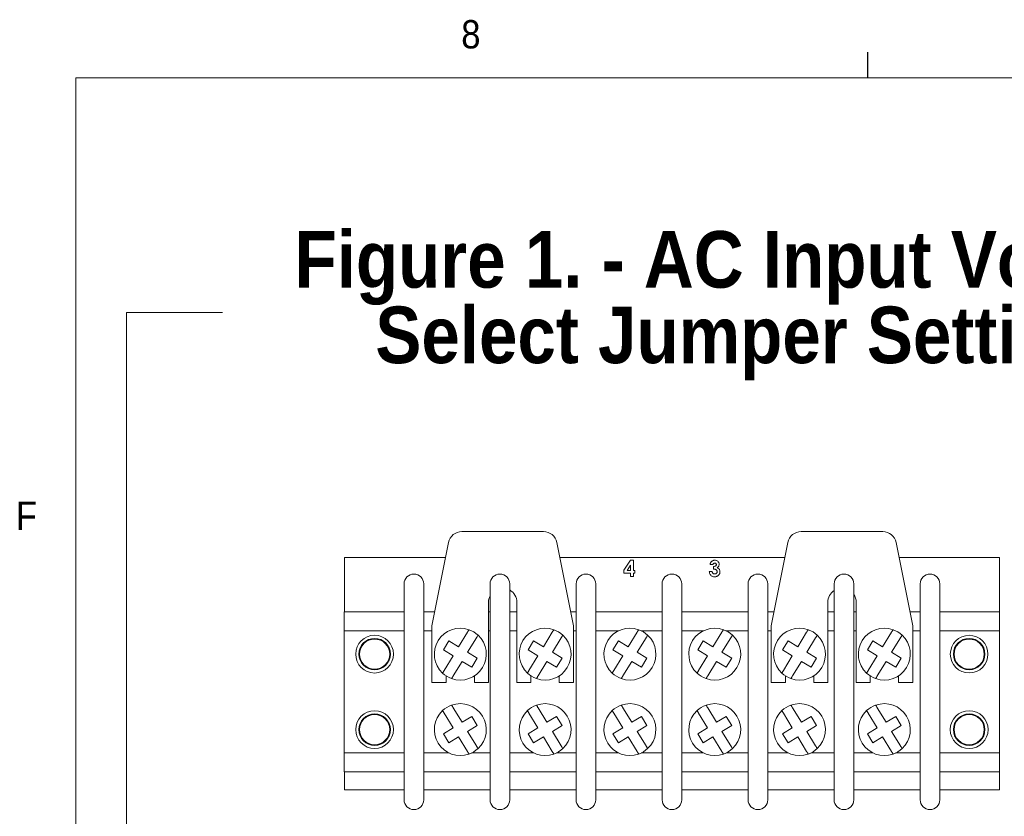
# Paper-space layout '5' of a CAD drawing. Header units: inches. Extents: x 1 to 109, y 1 to 85.
# Tile 5 of 26: x 2 to 18, y 71 to 84. Entities that reach past the tile are written whole.
import ezdxf

# ---------------------------------------------------------------- set-up
doc = ezdxf.new("R2010")
doc.units = ezdxf.units.IN
doc.header["$MEASUREMENT"] = 0
doc.layers.add('FORMAT', color=7, linetype='Continuous')
doc.styles.add('SLDTEXTSTYLE0', font='GOTHIC.TTF', dxfattribs={"width": 0.913})
doc.styles.add('SLDTEXTSTYLE1', font='GOTHICB.TTF', dxfattribs={"width": 0.913})

# ---------------------------------------------------------------- blocks, each defined once
blk = doc.blocks.new('SW_NOTE_25')
at = {"color": 0, "linetype": 'Continuous', "lineweight": 0, "ltscale": 5, "char_height": 0.9375, "attachment_point": 2, "style": 'SLDTEXTSTYLE1'}
for s, insert in [('Figure 1. - AC Input Voltage', (8.276, 1.198)), (' Select Jumper Settings', (8.281, -0.052))]:
    blk.add_mtext(s, dxfattribs=dict(at, insert=insert))

psp = doc.layouts.new('5')

# ---------------------------------------------------------------- linework, layer by layer
at = {"color": 7, "linetype": 'Continuous', "lineweight": 0, "ltscale": 5}
for p, q in [((3.455, 79.416), (5.043, 79.416)), ((11.696, 75.147), (11.804, 75.313)), ((11.806, 75.231), (11.749, 75.143)), ((11.804, 75.313), (11.853, 75.313)), ((11.806, 75.143), (11.806, 75.231)), ((11.853, 75.313), (11.853, 75.143)), ((13.17, 75.243), (13.123, 75.243)), ((13.177, 75.166), (13.177, 75.209)), ((11.696, 75.099), (11.696, 75.147)), ((11.806, 75.099), (11.696, 75.099)), ((11.749, 75.143), (11.806, 75.143)), ((11.806, 75.046), (11.806, 75.099)), ((11.853, 75.046), (11.806, 75.046)), ((11.853, 75.143), (11.876, 75.143)), ((11.876, 75.099), (11.853, 75.099)), ((11.853, 75.099), (11.853, 75.046)), ((11.876, 75.143), (11.876, 75.099)), ((13.11, 75.126), (13.157, 75.126))]:
    psp.add_line(p, q, dxfattribs=at)
at = {"color": 7, "linetype": 'Continuous', "lineweight": 15, "ltscale": 5}
for p, q in [((10.363, 75.788), (9.012, 75.788)), ((15.983, 75.788), (14.632, 75.788)), ((8.792, 75.607), (8.515, 74.226)), ((10.86, 74.226), (10.584, 75.607)), ((14.412, 75.607), (14.135, 74.226)), ((16.48, 74.226), (16.204, 75.607)), ((7.065, 75.358), (7.065, 74.458)), ((8.742, 75.358), (7.065, 75.358)), ((14.362, 75.358), (10.634, 75.358)), ((17.915, 75.358), (16.254, 75.358)), ((17.915, 74.458), (17.915, 75.358)), ((8.054, 71.346), (8.054, 74.921)), ((8.379, 74.921), (8.379, 71.346)), ((9.479, 71.346), (9.479, 74.921)), ((9.804, 74.921), (9.804, 71.346)), ((10.904, 71.346), (10.904, 74.921)), ((11.229, 74.921), (11.229, 71.346)), ((12.329, 71.346), (12.329, 74.921)), ((12.654, 74.921), (12.654, 71.346)), ((13.754, 71.346), (13.754, 74.921)), ((14.079, 74.921), (14.079, 71.346)), ((15.179, 71.346), (15.179, 74.921)), ((15.504, 74.921), (15.504, 71.346)), ((16.604, 71.346), (16.604, 74.921)), ((16.929, 74.921), (16.929, 71.346)), ((9.453, 74.616), (9.453, 73.288)), ((9.923, 73.288), (9.923, 74.616)), ((15.073, 74.616), (15.073, 73.288)), ((15.543, 73.288), (15.543, 74.616)), ((7.063, 74.458), (8.054, 74.458)), ((7.063, 74.146), (7.063, 74.458)), ((8.379, 74.458), (8.562, 74.458)), ((9.453, 74.458), (9.479, 74.458)), ((9.804, 74.458), (9.923, 74.458)), ((10.814, 74.458), (10.904, 74.458)), ((11.229, 74.458), (12.329, 74.458)), ((12.654, 74.458), (13.754, 74.458)), ((14.079, 74.458), (14.182, 74.458)), ((15.073, 74.458), (15.179, 74.458)), ((15.504, 74.458), (15.543, 74.458)), ((16.434, 74.458), (16.604, 74.458)), ((16.929, 74.458), (17.92, 74.458)), ((17.92, 74.146), (17.92, 74.458)), ((8.515, 74.226), (8.515, 73.288)), ((10.86, 73.288), (10.86, 74.226)), ((14.135, 74.226), (14.135, 73.288)), ((16.48, 73.288), (16.48, 74.226)), ((7.063, 74.146), (8.054, 74.146)), ((7.063, 72.121), (7.063, 74.146)), ((8.379, 74.146), (8.515, 74.146)), ((8.956, 73.879), (9.103, 74.12)), ((9.453, 74.146), (9.479, 74.146)), ((9.804, 74.146), (9.923, 74.146)), ((10.361, 73.879), (10.508, 74.12)), ((10.86, 74.146), (10.904, 74.146)), ((11.229, 74.146), (11.609, 74.146)), ((11.766, 73.879), (11.913, 74.12)), ((11.982, 74.146), (12.329, 74.146)), ((12.654, 74.146), (13.014, 74.146)), ((13.171, 73.879), (13.318, 74.12)), ((13.387, 74.146), (13.754, 74.146)), ((14.079, 74.146), (14.135, 74.146)), ((14.576, 73.879), (14.723, 74.12)), ((15.073, 74.146), (15.179, 74.146)), ((15.504, 74.146), (15.543, 74.146)), ((15.981, 73.879), (16.128, 74.12)), ((16.48, 74.146), (16.604, 74.146)), ((16.929, 74.146), (17.92, 74.146)), ((17.92, 72.121), (17.92, 74.146)), ((8.704, 73.827), (8.795, 73.976)), ((8.795, 73.976), (8.956, 73.879)), ((9.252, 74.029), (9.105, 73.788)), ((10.109, 73.827), (10.2, 73.976)), ((10.2, 73.976), (10.361, 73.879)), ((10.657, 74.029), (10.51, 73.788)), ((11.514, 73.827), (11.605, 73.976)), ((11.605, 73.976), (11.766, 73.879)), ((12.062, 74.029), (11.915, 73.788)), ((12.919, 73.827), (13.01, 73.976)), ((13.01, 73.976), (13.171, 73.879)), ((13.467, 74.029), (13.32, 73.788)), ((14.324, 73.827), (14.415, 73.976)), ((14.415, 73.976), (14.576, 73.879)), ((14.872, 74.029), (14.725, 73.788)), ((15.729, 73.827), (15.82, 73.976)), ((15.82, 73.976), (15.981, 73.879)), ((16.277, 74.029), (16.13, 73.788)), ((8.865, 73.729), (8.704, 73.827)), ((8.718, 73.488), (8.865, 73.729)), ((9.105, 73.788), (9.266, 73.69)), ((10.27, 73.729), (10.109, 73.827)), ((10.123, 73.488), (10.27, 73.729)), ((10.51, 73.788), (10.671, 73.69)), ((11.675, 73.729), (11.514, 73.827)), ((11.528, 73.488), (11.675, 73.729)), ((11.915, 73.788), (12.076, 73.69)), ((13.08, 73.729), (12.919, 73.827)), ((12.933, 73.488), (13.08, 73.729)), ((13.32, 73.788), (13.481, 73.69)), ((14.485, 73.729), (14.324, 73.827)), ((14.338, 73.488), (14.485, 73.729)), ((14.725, 73.788), (14.886, 73.69)), ((15.89, 73.729), (15.729, 73.827)), ((15.743, 73.488), (15.89, 73.729)), ((16.13, 73.788), (16.291, 73.69)), ((9.015, 73.638), (8.868, 73.397)), ((9.176, 73.54), (9.015, 73.638)), ((9.266, 73.69), (9.176, 73.54)), ((10.42, 73.638), (10.273, 73.397)), ((10.581, 73.54), (10.42, 73.638)), ((10.671, 73.69), (10.581, 73.54)), ((11.825, 73.638), (11.678, 73.397)), ((11.986, 73.54), (11.825, 73.638)), ((12.076, 73.69), (11.986, 73.54)), ((13.23, 73.638), (13.083, 73.397)), ((13.391, 73.54), (13.23, 73.638)), ((13.481, 73.69), (13.391, 73.54)), ((14.635, 73.638), (14.488, 73.397)), ((14.796, 73.54), (14.635, 73.638)), ((14.886, 73.69), (14.796, 73.54)), ((16.04, 73.638), (15.893, 73.397)), ((16.201, 73.54), (16.04, 73.638)), ((16.291, 73.69), (16.201, 73.54)), ((8.515, 73.288), (8.75, 73.288)), ((8.75, 73.288), (8.75, 73.398)), ((9.22, 73.398), (9.22, 73.288)), ((9.22, 73.288), (9.453, 73.288)), ((9.923, 73.288), (10.155, 73.288)), ((10.155, 73.288), (10.155, 73.398)), ((10.625, 73.398), (10.625, 73.288)), ((10.625, 73.288), (10.86, 73.288)), ((14.135, 73.288), (14.37, 73.288)), ((14.37, 73.288), (14.37, 73.398)), ((14.84, 73.398), (14.84, 73.288)), ((14.84, 73.288), (15.073, 73.288)), ((15.543, 73.288), (15.775, 73.288)), ((15.775, 73.288), (15.775, 73.398)), ((16.245, 73.398), (16.245, 73.288)), ((16.245, 73.288), (16.48, 73.288)), ((8.718, 72.779), (8.865, 72.538)), ((9.015, 72.629), (8.868, 72.87)), ((10.123, 72.779), (10.27, 72.538)), ((10.42, 72.629), (10.273, 72.87)), ((11.528, 72.779), (11.675, 72.538)), ((11.825, 72.629), (11.678, 72.87)), ((12.933, 72.779), (13.08, 72.538)), ((13.23, 72.629), (13.083, 72.87)), ((14.338, 72.779), (14.485, 72.538)), ((14.635, 72.629), (14.488, 72.87)), ((15.743, 72.779), (15.89, 72.538)), ((16.04, 72.629), (15.893, 72.87)), ((9.176, 72.726), (9.015, 72.629)), ((9.266, 72.577), (9.176, 72.726)), ((10.581, 72.726), (10.42, 72.629)), ((10.671, 72.577), (10.581, 72.726)), ((11.986, 72.726), (11.825, 72.629)), ((12.076, 72.577), (11.986, 72.726)), ((13.391, 72.726), (13.23, 72.629)), ((13.481, 72.577), (13.391, 72.726)), ((14.796, 72.726), (14.635, 72.629)), ((14.886, 72.577), (14.796, 72.726)), ((16.201, 72.726), (16.04, 72.629)), ((16.291, 72.577), (16.201, 72.726)), ((8.865, 72.538), (8.704, 72.44)), ((8.704, 72.44), (8.795, 72.29)), ((9.105, 72.479), (9.266, 72.577)), ((9.252, 72.238), (9.105, 72.479)), ((10.27, 72.538), (10.109, 72.44)), ((10.109, 72.44), (10.2, 72.29)), ((10.51, 72.479), (10.671, 72.577)), ((10.657, 72.238), (10.51, 72.479)), ((11.675, 72.538), (11.514, 72.44)), ((11.514, 72.44), (11.605, 72.29)), ((11.915, 72.479), (12.076, 72.577)), ((12.062, 72.238), (11.915, 72.479)), ((13.08, 72.538), (12.919, 72.44)), ((12.919, 72.44), (13.01, 72.29)), ((13.32, 72.479), (13.481, 72.577)), ((13.467, 72.238), (13.32, 72.479)), ((14.485, 72.538), (14.324, 72.44)), ((14.324, 72.44), (14.415, 72.29)), ((14.725, 72.479), (14.886, 72.577)), ((14.872, 72.238), (14.725, 72.479)), ((15.89, 72.538), (15.729, 72.44)), ((15.729, 72.44), (15.82, 72.29)), ((16.13, 72.479), (16.291, 72.577)), ((16.277, 72.238), (16.13, 72.479)), ((8.795, 72.29), (8.956, 72.388)), ((8.956, 72.388), (9.103, 72.147)), ((10.2, 72.29), (10.361, 72.388)), ((10.361, 72.388), (10.508, 72.147)), ((11.605, 72.29), (11.766, 72.388)), ((11.766, 72.388), (11.913, 72.147)), ((13.01, 72.29), (13.171, 72.388)), ((13.171, 72.388), (13.318, 72.147)), ((14.415, 72.29), (14.576, 72.388)), ((14.576, 72.388), (14.723, 72.147)), ((15.82, 72.29), (15.981, 72.388)), ((15.981, 72.388), (16.128, 72.147)), ((7.063, 72.121), (8.054, 72.121)), ((7.063, 71.808), (7.063, 72.121)), ((8.379, 72.121), (8.799, 72.121)), ((9.172, 72.121), (9.479, 72.121)), ((9.804, 72.121), (10.204, 72.121)), ((10.577, 72.121), (10.904, 72.121)), ((11.229, 72.121), (11.609, 72.121)), ((11.982, 72.121), (12.329, 72.121)), ((12.654, 72.121), (13.014, 72.121)), ((13.387, 72.121), (13.754, 72.121)), ((14.079, 72.121), (14.419, 72.121)), ((14.792, 72.121), (15.179, 72.121)), ((15.504, 72.121), (15.824, 72.121)), ((16.197, 72.121), (16.604, 72.121)), ((16.929, 72.121), (17.92, 72.121)), ((17.92, 71.808), (17.92, 72.121)), ((7.063, 71.808), (8.054, 71.808)), ((7.065, 71.808), (7.065, 71.508)), ((8.379, 71.808), (9.479, 71.808)), ((9.804, 71.808), (10.904, 71.808)), ((11.229, 71.808), (12.329, 71.808)), ((12.654, 71.808), (13.754, 71.808)), ((14.079, 71.808), (15.179, 71.808)), ((15.504, 71.808), (16.604, 71.808)), ((16.929, 71.808), (17.92, 71.808)), ((17.915, 71.508), (17.915, 71.808)), ((7.065, 71.508), (8.054, 71.508)), ((8.379, 71.508), (9.479, 71.508)), ((9.804, 71.508), (10.904, 71.508)), ((11.229, 71.508), (12.329, 71.508)), ((12.654, 71.508), (13.754, 71.508)), ((14.079, 71.508), (15.179, 71.508)), ((15.504, 71.508), (16.604, 71.508)), ((16.929, 71.508), (17.915, 71.508))]:
    psp.add_line(p, q, dxfattribs=at)
at = {"color": 7, "linetype": 'Continuous', "lineweight": 15, "ltscale": 25}
for centre, radius in [((7.565, 73.758), 0.313), ((17.415, 73.758), 0.312), ((7.565, 73.758), 0.261), ((7.565, 73.758), 0.25), ((17.415, 73.758), 0.261), ((17.415, 73.758), 0.25), ((7.565, 72.508), 0.313), ((7.565, 72.508), 0.261), ((7.565, 72.508), 0.25), ((17.415, 72.508), 0.313), ((17.415, 72.508), 0.261), ((17.415, 72.508), 0.25)]:
    psp.add_circle(centre, radius, dxfattribs=at)
for centre, radius, start, end in [((9.012, 75.563), 0.225, 90, 168.6901), ((10.363, 75.563), 0.225, 11.3115, 90), ((14.632, 75.563), 0.225, 90, 168.6901), ((15.983, 75.563), 0.225, 11.3115, 90), ((8.216, 74.921), 0.162, 90, 180), ((8.216, 74.921), 0.163, 0, 90), ((9.641, 74.921), 0.163, 90, 180), ((9.641, 74.921), 0.163, 0, 90), ((11.066, 74.921), 0.162, 90, 180), ((11.066, 74.921), 0.163, 0, 90), ((12.491, 74.921), 0.163, 90, 180), ((12.491, 74.921), 0.162, 0, 90), ((13.916, 74.921), 0.163, 90, 180), ((13.916, 74.921), 0.162, 0, 90), ((15.341, 74.921), 0.162, 90, 180), ((15.341, 74.921), 0.163, 0, 90), ((16.766, 74.921), 0.163, 90, 180), ((16.766, 74.921), 0.163, 0, 90), ((9.688, 74.616), 0.235, 152.6601, 180), ((9.688, 74.616), 0.235, 0, 60.3513), ((15.308, 74.616), 0.235, 123.2212, 180), ((15.308, 74.616), 0.235, 0, 33.3731), ((8.985, 73.758), 0.43, 70.4346, 226.9526), ((8.985, 73.758), 0.43, 250.4346, 46.9526), ((8.985, 73.758), 0.43, 46.9526, 70.4346), ((10.39, 73.758), 0.43, 70.4346, 226.9526), ((10.39, 73.758), 0.43, 250.4346, 46.9526), ((10.39, 73.758), 0.43, 46.9526, 70.4346), ((11.795, 73.758), 0.43, 70.4346, 226.9526), ((11.795, 73.758), 0.43, 250.4346, 46.9526), ((11.795, 73.758), 0.43, 46.9526, 70.4346), ((13.2, 73.758), 0.43, 70.4346, 226.9526), ((13.2, 73.758), 0.43, 250.4346, 46.9526), ((13.2, 73.758), 0.43, 46.9526, 70.4346), ((14.605, 73.758), 0.43, 70.4346, 226.9526), ((14.605, 73.758), 0.43, 250.4346, 46.9526), ((14.605, 73.758), 0.43, 46.9526, 70.4346), ((16.01, 73.758), 0.43, 70.4346, 226.9526), ((16.01, 73.758), 0.43, 250.4346, 46.9526), ((16.01, 73.758), 0.43, 46.9526, 70.4346), ((8.985, 73.758), 0.43, 226.9526, 250.4346), ((10.39, 73.758), 0.43, 226.9526, 250.4346), ((11.795, 73.758), 0.43, 226.9526, 250.4346), ((13.2, 73.758), 0.43, 226.9526, 250.4346), ((14.605, 73.758), 0.43, 226.9526, 250.4346), ((16.01, 73.758), 0.43, 226.9526, 250.4346), ((8.985, 72.508), 0.43, 109.5654, 133.0474), ((8.985, 72.508), 0.43, 313.0474, 109.5654), ((10.39, 72.508), 0.43, 109.5654, 133.0474), ((10.39, 72.508), 0.43, 313.0474, 109.5654), ((11.795, 72.508), 0.43, 109.5654, 133.0474), ((11.795, 72.508), 0.43, 313.0474, 109.5654), ((13.2, 72.508), 0.43, 109.5654, 133.0474), ((13.2, 72.508), 0.43, 313.0474, 109.5654), ((14.605, 72.508), 0.43, 109.5654, 133.0474), ((14.605, 72.508), 0.43, 313.0474, 109.5654), ((16.01, 72.508), 0.43, 109.5654, 133.0474), ((16.01, 72.508), 0.43, 313.0474, 109.5654), ((8.985, 72.508), 0.43, 133.0474, 289.5654), ((10.39, 72.508), 0.43, 133.0474, 289.5654), ((11.795, 72.508), 0.43, 133.0474, 289.5654), ((13.2, 72.508), 0.43, 133.0474, 289.5654), ((14.605, 72.508), 0.43, 133.0474, 289.5654), ((16.01, 72.508), 0.43, 133.0474, 289.5654), ((8.985, 72.508), 0.43, 289.5654, 313.0474), ((10.39, 72.508), 0.43, 289.5654, 313.0474), ((11.795, 72.508), 0.43, 289.5654, 313.0474), ((13.2, 72.508), 0.43, 289.5654, 313.0474), ((14.605, 72.508), 0.43, 289.5654, 313.0474), ((16.01, 72.508), 0.43, 289.5654, 313.0474), ((8.216, 71.346), 0.163, 180, 270), ((8.216, 71.346), 0.163, 270, 0), ((9.641, 71.346), 0.163, 180, 270), ((9.641, 71.346), 0.163, 270, 0), ((11.066, 71.346), 0.163, 180, 270), ((11.066, 71.346), 0.163, 270, 0), ((12.491, 71.346), 0.162, 180, 270), ((12.491, 71.346), 0.163, 270, 0), ((13.916, 71.346), 0.163, 180, 270), ((13.916, 71.346), 0.163, 270, 0), ((15.341, 71.346), 0.163, 180, 270), ((15.341, 71.346), 0.163, 270, 0), ((16.766, 71.346), 0.163, 180, 270), ((16.766, 71.346), 0.163, 270, 0)]:
    psp.add_arc(centre, radius, start, end, dxfattribs=at)
at = {"color": 7, "linetype": 'Continuous', "lineweight": 0, "ltscale": 5}
for points, knots in [([(13.123, 75.243), (13.124, 75.248), (13.126, 75.257), (13.13, 75.269), (13.136, 75.28), (13.141, 75.286), (13.143, 75.289)], [0, 0, 0, 0, 0.280051, 0.559981, 0.780019, 1, 1, 1, 1]), ([(13.143, 75.289), (13.148, 75.293), (13.157, 75.301), (13.172, 75.308), (13.187, 75.312), (13.196, 75.313), (13.201, 75.313)], [0, 0, 0, 0, 0.279934, 0.559747, 0.779861, 1, 1, 1, 1]), ([(13.201, 75.266), (13.197, 75.266), (13.189, 75.265), (13.18, 75.259), (13.173, 75.251), (13.171, 75.246), (13.17, 75.243)], [0, 0, 0, 0, 0.2796308, 0.5595131, 0.7797819, 1, 1, 1, 1]), ([(13.177, 75.209), (13.182, 75.21), (13.193, 75.211), (13.207, 75.214), (13.216, 75.22), (13.222, 75.226), (13.226, 75.233), (13.227, 75.239), (13.227, 75.242)], [0, 0, 0, 0, 0.250457, 0.500187, 0.625331, 0.750374, 0.875282, 1, 1, 1, 1]), ([(13.201, 75.313), (13.208, 75.312), (13.222, 75.312), (13.241, 75.303), (13.256, 75.291), (13.266, 75.276), (13.273, 75.261), (13.273, 75.25), (13.274, 75.245)], [0, 0, 0, 0, 0.186666, 0.373215, 0.559834, 0.706616, 0.853265, 1, 1, 1, 1]), ([(13.227, 75.242), (13.227, 75.245), (13.226, 75.253), (13.218, 75.261), (13.21, 75.266), (13.204, 75.266), (13.201, 75.266)], [0, 0, 0, 0, 0.279483, 0.558998, 0.779297, 1, 1, 1, 1]), ([(13.274, 75.245), (13.273, 75.238), (13.272, 75.225), (13.263, 75.21), (13.252, 75.198), (13.243, 75.193), (13.239, 75.19)], [0, 0, 0, 0, 0.279805, 0.559472, 0.779675, 1, 1, 1, 1]), ([(13.197, 75.039), (13.19, 75.039), (13.178, 75.04), (13.159, 75.046), (13.142, 75.056), (13.129, 75.07), (13.118, 75.087), (13.112, 75.106), (13.111, 75.119), (13.11, 75.126)], [0, 0, 0, 0, 0.1400739, 0.2800429, 0.4199513, 0.5599135, 0.7065097, 0.853215, 1, 1, 1, 1]), ([(13.157, 75.126), (13.158, 75.122), (13.159, 75.114), (13.164, 75.103), (13.173, 75.093), (13.185, 75.087), (13.195, 75.086), (13.199, 75.086)], [0, 0, 0, 0, 0.186979, 0.373777, 0.560262, 0.779939, 1, 1, 1, 1]), ([(13.24, 75.124), (13.24, 75.127), (13.239, 75.135), (13.234, 75.144), (13.227, 75.152), (13.217, 75.158), (13.205, 75.163), (13.191, 75.165), (13.182, 75.166), (13.177, 75.166)], [0, 0, 0, 0, 0.124811, 0.249568, 0.374529, 0.499567, 0.66625, 0.833092, 1, 1, 1, 1]), ([(13.287, 75.123), (13.287, 75.117), (13.286, 75.104), (13.279, 75.086), (13.268, 75.07), (13.254, 75.056), (13.237, 75.046), (13.217, 75.04), (13.203, 75.039), (13.197, 75.039)], [0, 0, 0, 0, 0.140022, 0.279964, 0.419912, 0.55993, 0.706574, 0.85325, 1, 1, 1, 1]), ([(13.199, 75.086), (13.203, 75.086), (13.211, 75.087), (13.222, 75.091), (13.232, 75.099), (13.239, 75.11), (13.24, 75.119), (13.24, 75.124)], [0, 0, 0, 0, 0.186972, 0.373744, 0.5607086, 0.7803786, 1, 1, 1, 1]), ([(13.239, 75.19), (13.244, 75.188), (13.254, 75.184), (13.268, 75.174), (13.278, 75.16), (13.286, 75.143), (13.287, 75.13), (13.287, 75.123)], [0, 0, 0, 0, 0.186794, 0.373496, 0.560153, 0.779959, 1, 1, 1, 1])]:
    psp.add_open_spline(points, degree=3, knots=knots, dxfattribs=at)
at = {"color": 7, "linetype": 'Continuous', "lineweight": 15, "ltscale": 5}
for points, knots in [([(9.103, 74.12), (9.103, 74.121), (9.107, 74.127), (9.114, 74.139), (9.122, 74.151), (9.127, 74.16), (9.129, 74.163), (9.129, 74.163), (9.129, 74.164)], [0, 0, 0, 0, 0.0597506, 0.2838539, 0.5055024, 0.7223526, 0.9343033, 1, 1, 1, 1]), ([(9.279, 74.073), (9.278, 74.072), (9.278, 74.071), (9.273, 74.064), (9.267, 74.053), (9.259, 74.041), (9.254, 74.032), (9.252, 74.029)], [0, 0, 0, 0, 0.2083938, 0.4169697, 0.6273331, 0.8419405, 1, 1, 1, 1]), ([(10.508, 74.12), (10.508, 74.121), (10.512, 74.127), (10.519, 74.139), (10.527, 74.151), (10.532, 74.16), (10.534, 74.163), (10.534, 74.163), (10.534, 74.164)], [0, 0, 0, 0, 0.059746, 0.28385, 0.5055, 0.722351, 0.934303, 1, 1, 1, 1]), ([(10.684, 74.073), (10.683, 74.072), (10.683, 74.071), (10.678, 74.064), (10.672, 74.053), (10.664, 74.041), (10.659, 74.032), (10.657, 74.029)], [0, 0, 0, 0, 0.208394, 0.41697, 0.627333, 0.841936, 1, 1, 1, 1]), ([(11.913, 74.12), (11.913, 74.121), (11.917, 74.127), (11.924, 74.139), (11.932, 74.151), (11.937, 74.16), (11.939, 74.163), (11.939, 74.163), (11.939, 74.164)], [0, 0, 0, 0, 0.0597482, 0.283854, 0.5055027, 0.7223531, 0.9343032, 1, 1, 1, 1]), ([(12.089, 74.073), (12.088, 74.072), (12.088, 74.071), (12.083, 74.064), (12.077, 74.053), (12.069, 74.041), (12.064, 74.032), (12.062, 74.029)], [0, 0, 0, 0, 0.208394, 0.41697, 0.627333, 0.841936, 1, 1, 1, 1]), ([(13.318, 74.12), (13.318, 74.121), (13.322, 74.127), (13.329, 74.139), (13.337, 74.151), (13.342, 74.16), (13.344, 74.163), (13.344, 74.163), (13.344, 74.164)], [0, 0, 0, 0, 0.059746, 0.283852, 0.505501, 0.722352, 0.934303, 1, 1, 1, 1]), ([(13.494, 74.073), (13.493, 74.072), (13.493, 74.071), (13.488, 74.064), (13.482, 74.053), (13.474, 74.041), (13.469, 74.032), (13.467, 74.029)], [0, 0, 0, 0, 0.208394, 0.41697, 0.627333, 0.841938, 1, 1, 1, 1]), ([(14.723, 74.12), (14.723, 74.121), (14.727, 74.127), (14.734, 74.139), (14.742, 74.151), (14.747, 74.16), (14.749, 74.163), (14.749, 74.163), (14.749, 74.164)], [0, 0, 0, 0, 0.0597482, 0.283854, 0.5055027, 0.7223531, 0.9343032, 1, 1, 1, 1]), ([(14.899, 74.073), (14.898, 74.072), (14.898, 74.071), (14.893, 74.064), (14.887, 74.053), (14.879, 74.041), (14.874, 74.032), (14.872, 74.029)], [0, 0, 0, 0, 0.208394, 0.41697, 0.627332, 0.841937, 1, 1, 1, 1]), ([(16.128, 74.12), (16.128, 74.121), (16.132, 74.127), (16.139, 74.139), (16.147, 74.151), (16.152, 74.16), (16.154, 74.163), (16.154, 74.163), (16.154, 74.164)], [0, 0, 0, 0, 0.059747, 0.283853, 0.505502, 0.722352, 0.934303, 1, 1, 1, 1]), ([(16.304, 74.073), (16.303, 74.072), (16.303, 74.071), (16.298, 74.064), (16.292, 74.053), (16.284, 74.041), (16.279, 74.032), (16.277, 74.029)], [0, 0, 0, 0, 0.208394, 0.41697, 0.627332, 0.841937, 1, 1, 1, 1]), ([(8.692, 73.444), (8.692, 73.445), (8.693, 73.446), (8.697, 73.453), (8.704, 73.464), (8.711, 73.476), (8.716, 73.484), (8.718, 73.488)], [0, 0, 0, 0, 0.208394, 0.416969, 0.627333, 0.841934, 1, 1, 1, 1]), ([(10.097, 73.444), (10.097, 73.445), (10.098, 73.446), (10.102, 73.453), (10.109, 73.464), (10.116, 73.476), (10.121, 73.484), (10.123, 73.488)], [0, 0, 0, 0, 0.208394, 0.416969, 0.627333, 0.841934, 1, 1, 1, 1]), ([(11.502, 73.444), (11.502, 73.445), (11.503, 73.446), (11.507, 73.453), (11.514, 73.464), (11.521, 73.476), (11.526, 73.484), (11.528, 73.488)], [0, 0, 0, 0, 0.208394, 0.416969, 0.627333, 0.841939, 1, 1, 1, 1]), ([(12.907, 73.444), (12.907, 73.445), (12.908, 73.446), (12.912, 73.453), (12.919, 73.464), (12.926, 73.476), (12.931, 73.484), (12.933, 73.488)], [0, 0, 0, 0, 0.208394, 0.416969, 0.627333, 0.841936, 1, 1, 1, 1]), ([(14.312, 73.444), (14.312, 73.445), (14.313, 73.446), (14.317, 73.453), (14.324, 73.464), (14.331, 73.476), (14.336, 73.484), (14.338, 73.488)], [0, 0, 0, 0, 0.208394, 0.416969, 0.627333, 0.841934, 1, 1, 1, 1]), ([(15.717, 73.444), (15.717, 73.445), (15.718, 73.446), (15.722, 73.453), (15.729, 73.464), (15.736, 73.476), (15.741, 73.484), (15.743, 73.488)], [0, 0, 0, 0, 0.208394, 0.416969, 0.627333, 0.841936, 1, 1, 1, 1]), ([(8.868, 73.397), (8.867, 73.396), (8.863, 73.389), (8.856, 73.378), (8.849, 73.365), (8.843, 73.357), (8.841, 73.353), (8.841, 73.353), (8.841, 73.353)], [0, 0, 0, 0, 0.059746, 0.283852, 0.505502, 0.722351, 0.934303, 1, 1, 1, 1]), ([(10.273, 73.397), (10.272, 73.396), (10.268, 73.389), (10.261, 73.378), (10.254, 73.365), (10.248, 73.357), (10.246, 73.353), (10.246, 73.353), (10.246, 73.353)], [0, 0, 0, 0, 0.0597505, 0.2838555, 0.5055039, 0.7223528, 0.9343032, 1, 1, 1, 1]), ([(11.678, 73.397), (11.677, 73.396), (11.673, 73.389), (11.666, 73.378), (11.659, 73.365), (11.653, 73.357), (11.651, 73.353), (11.651, 73.353), (11.651, 73.353)], [0, 0, 0, 0, 0.0597457, 0.2838555, 0.505504, 0.7223529, 0.9343034, 1, 1, 1, 1]), ([(13.083, 73.397), (13.082, 73.396), (13.078, 73.389), (13.071, 73.378), (13.064, 73.365), (13.058, 73.357), (13.056, 73.353), (13.056, 73.353), (13.056, 73.353)], [0, 0, 0, 0, 0.059746, 0.283854, 0.505503, 0.722352, 0.934303, 1, 1, 1, 1]), ([(14.488, 73.397), (14.487, 73.396), (14.483, 73.389), (14.476, 73.378), (14.469, 73.365), (14.463, 73.357), (14.461, 73.353), (14.461, 73.353), (14.461, 73.353)], [0, 0, 0, 0, 0.059748, 0.283856, 0.505504, 0.722353, 0.934303, 1, 1, 1, 1]), ([(15.893, 73.397), (15.892, 73.396), (15.888, 73.389), (15.881, 73.378), (15.874, 73.365), (15.868, 73.357), (15.866, 73.353), (15.866, 73.353), (15.866, 73.353)], [0, 0, 0, 0, 0.059747, 0.283855, 0.505503, 0.722353, 0.934303, 1, 1, 1, 1]), ([(8.868, 72.87), (8.867, 72.871), (8.863, 72.877), (8.856, 72.889), (8.849, 72.901), (8.843, 72.91), (8.841, 72.913), (8.841, 72.913), (8.841, 72.914)], [0, 0, 0, 0, 0.059746, 0.283849, 0.505499, 0.722352, 0.934303, 1, 1, 1, 1]), ([(10.273, 72.87), (10.272, 72.871), (10.268, 72.877), (10.261, 72.889), (10.254, 72.901), (10.248, 72.91), (10.246, 72.913), (10.246, 72.913), (10.246, 72.914)], [0, 0, 0, 0, 0.059751, 0.283852, 0.505501, 0.722353, 0.934303, 1, 1, 1, 1]), ([(11.678, 72.87), (11.677, 72.871), (11.673, 72.877), (11.666, 72.889), (11.659, 72.901), (11.653, 72.91), (11.651, 72.913), (11.651, 72.913), (11.651, 72.914)], [0, 0, 0, 0, 0.059746, 0.283852, 0.505501, 0.722353, 0.934303, 1, 1, 1, 1]), ([(13.083, 72.87), (13.082, 72.871), (13.078, 72.877), (13.071, 72.889), (13.064, 72.901), (13.058, 72.91), (13.056, 72.913), (13.056, 72.913), (13.056, 72.914)], [0, 0, 0, 0, 0.059746, 0.2838507, 0.5055002, 0.7223525, 0.934303, 1, 1, 1, 1]), ([(14.488, 72.87), (14.487, 72.871), (14.483, 72.877), (14.476, 72.889), (14.469, 72.901), (14.463, 72.91), (14.461, 72.913), (14.461, 72.913), (14.461, 72.914)], [0, 0, 0, 0, 0.059748, 0.283853, 0.505502, 0.722354, 0.934303, 1, 1, 1, 1]), ([(15.893, 72.87), (15.892, 72.871), (15.888, 72.877), (15.881, 72.889), (15.874, 72.901), (15.868, 72.91), (15.866, 72.913), (15.866, 72.913), (15.866, 72.914)], [0, 0, 0, 0, 0.059747, 0.283852, 0.505501, 0.722353, 0.934303, 1, 1, 1, 1]), ([(8.692, 72.823), (8.692, 72.822), (8.693, 72.821), (8.697, 72.814), (8.704, 72.803), (8.711, 72.791), (8.716, 72.782), (8.718, 72.779)], [0, 0, 0, 0, 0.208394, 0.416971, 0.627333, 0.841938, 1, 1, 1, 1]), ([(10.097, 72.823), (10.097, 72.822), (10.098, 72.821), (10.102, 72.814), (10.109, 72.803), (10.116, 72.791), (10.121, 72.782), (10.123, 72.779)], [0, 0, 0, 0, 0.208394, 0.416971, 0.627333, 0.841938, 1, 1, 1, 1]), ([(11.502, 72.823), (11.502, 72.822), (11.503, 72.821), (11.507, 72.814), (11.514, 72.803), (11.521, 72.791), (11.526, 72.782), (11.528, 72.779)], [0, 0, 0, 0, 0.2083937, 0.4169707, 0.6273329, 0.8419423, 1, 1, 1, 1]), ([(12.907, 72.823), (12.907, 72.822), (12.908, 72.821), (12.912, 72.814), (12.919, 72.803), (12.926, 72.791), (12.931, 72.782), (12.933, 72.779)], [0, 0, 0, 0, 0.2083936, 0.4169707, 0.6273328, 0.84194, 1, 1, 1, 1]), ([(14.312, 72.823), (14.312, 72.822), (14.313, 72.821), (14.317, 72.814), (14.324, 72.803), (14.331, 72.791), (14.336, 72.782), (14.338, 72.779)], [0, 0, 0, 0, 0.208394, 0.416971, 0.627333, 0.841938, 1, 1, 1, 1]), ([(15.717, 72.823), (15.717, 72.822), (15.718, 72.821), (15.722, 72.814), (15.729, 72.803), (15.736, 72.791), (15.741, 72.782), (15.743, 72.779)], [0, 0, 0, 0, 0.208394, 0.416971, 0.627333, 0.84194, 1, 1, 1, 1]), ([(9.103, 72.147), (9.103, 72.146), (9.107, 72.139), (9.114, 72.128), (9.122, 72.115), (9.127, 72.107), (9.129, 72.103), (9.129, 72.103), (9.129, 72.103)], [0, 0, 0, 0, 0.059751, 0.283853, 0.505502, 0.722352, 0.934303, 1, 1, 1, 1]), ([(9.279, 72.194), (9.278, 72.195), (9.278, 72.196), (9.273, 72.203), (9.267, 72.214), (9.259, 72.226), (9.254, 72.234), (9.252, 72.238)], [0, 0, 0, 0, 0.208394, 0.416971, 0.627336, 0.841942, 1, 1, 1, 1]), ([(10.508, 72.147), (10.508, 72.146), (10.512, 72.139), (10.519, 72.128), (10.527, 72.115), (10.532, 72.107), (10.534, 72.103), (10.534, 72.103), (10.534, 72.103)], [0, 0, 0, 0, 0.0597462, 0.2838494, 0.5054996, 0.7223504, 0.9343026, 1, 1, 1, 1]), ([(10.684, 72.194), (10.683, 72.195), (10.683, 72.196), (10.678, 72.203), (10.672, 72.214), (10.664, 72.226), (10.659, 72.234), (10.657, 72.238)], [0, 0, 0, 0, 0.208394, 0.416971, 0.627336, 0.841937, 1, 1, 1, 1]), ([(11.913, 72.147), (11.913, 72.146), (11.917, 72.139), (11.924, 72.128), (11.932, 72.115), (11.937, 72.107), (11.939, 72.103), (11.939, 72.103), (11.939, 72.103)], [0, 0, 0, 0, 0.059748, 0.283853, 0.505502, 0.722352, 0.934303, 1, 1, 1, 1]), ([(12.089, 72.194), (12.088, 72.195), (12.088, 72.196), (12.083, 72.203), (12.077, 72.214), (12.069, 72.226), (12.064, 72.234), (12.062, 72.238)], [0, 0, 0, 0, 0.208394, 0.416971, 0.627336, 0.841938, 1, 1, 1, 1]), ([(13.318, 72.147), (13.318, 72.146), (13.322, 72.139), (13.329, 72.128), (13.337, 72.115), (13.342, 72.107), (13.344, 72.103), (13.344, 72.103), (13.344, 72.103)], [0, 0, 0, 0, 0.059746, 0.283851, 0.505501, 0.722351, 0.934303, 1, 1, 1, 1]), ([(13.494, 72.194), (13.493, 72.195), (13.493, 72.196), (13.488, 72.203), (13.482, 72.214), (13.474, 72.226), (13.469, 72.234), (13.467, 72.238)], [0, 0, 0, 0, 0.208394, 0.416971, 0.627336, 0.84194, 1, 1, 1, 1]), ([(14.723, 72.147), (14.723, 72.146), (14.727, 72.139), (14.734, 72.128), (14.742, 72.115), (14.747, 72.107), (14.749, 72.103), (14.749, 72.103), (14.749, 72.103)], [0, 0, 0, 0, 0.059748, 0.283853, 0.505502, 0.722352, 0.934303, 1, 1, 1, 1]), ([(14.899, 72.194), (14.898, 72.195), (14.898, 72.196), (14.893, 72.203), (14.887, 72.214), (14.879, 72.226), (14.874, 72.234), (14.872, 72.238)], [0, 0, 0, 0, 0.208394, 0.416971, 0.627335, 0.841939, 1, 1, 1, 1]), ([(16.128, 72.147), (16.128, 72.146), (16.132, 72.139), (16.139, 72.128), (16.147, 72.115), (16.152, 72.107), (16.154, 72.103), (16.154, 72.103), (16.154, 72.103)], [0, 0, 0, 0, 0.059747, 0.283852, 0.505502, 0.722351, 0.934303, 1, 1, 1, 1]), ([(16.304, 72.194), (16.303, 72.195), (16.303, 72.196), (16.298, 72.203), (16.292, 72.214), (16.284, 72.226), (16.279, 72.234), (16.277, 72.238)], [0, 0, 0, 0, 0.208394, 0.416971, 0.627335, 0.841939, 1, 1, 1, 1])]:
    psp.add_open_spline(points, degree=3, knots=knots, dxfattribs=at)
at = {"layer": 'FORMAT', "ltscale": 5}
psp.add_line((15.739, 83.303), (15.739, 83.727), dxfattribs=at)
at = {"layer": 'FORMAT', "lineweight": 0, "ltscale": 5}
for q in [(107.614, 83.303), (2.614, 2.053)]:
    psp.add_line((2.614, 83.303), q, dxfattribs=at)
at = {"layer": 'FORMAT', "color": 7, "lineweight": 0, "ltscale": 5}
psp.add_line((3.455, 79.416), (3.455, 49.474), dxfattribs=at)

# ---------------------------------------------------------------- block references
at = {"color": 7, "linetype": 'Continuous', "lineweight": 0, "ltscale": 5}
psp.add_blockref('SW_NOTE_25', (5.466, 79.566), dxfattribs=at)

# ---------------------------------------------------------------- texts
at = {"layer": 'FORMAT', "color": 7, "ltscale": 5, "char_height": 0.469, "attachment_point": 1, "style": 'SLDTEXTSTYLE0'}
for s, insert in [('8', (9.001, 84.258)), ('F', (1.621, 76.283))]:
    psp.add_mtext(s, dxfattribs=dict(at, insert=insert))

doc.saveas('drawing.dxf')
